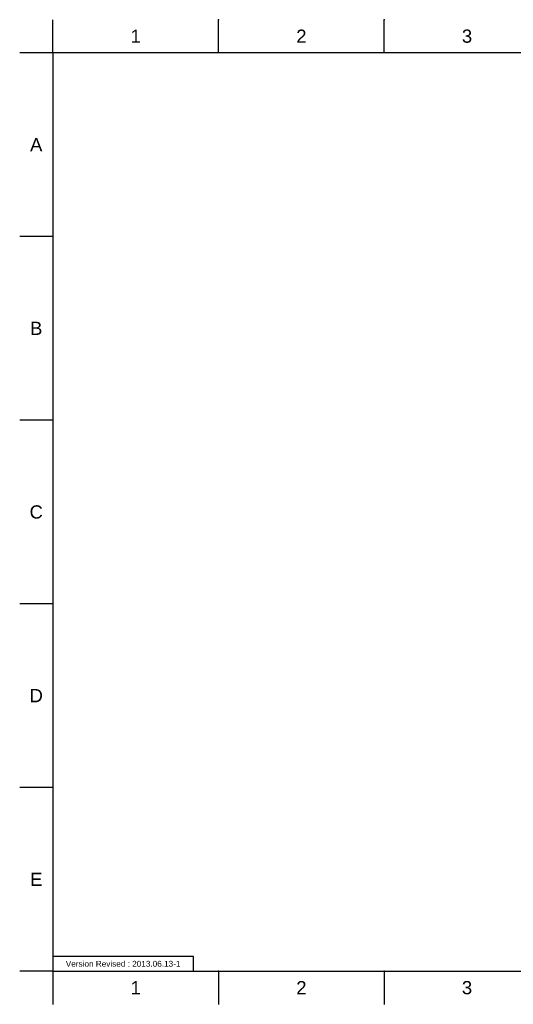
# Model space of a CAD drawing. Header units: millimetres. Extents: x 580 to 2065, y -13 to 1037.
# Tile 1 of 7: x 580 to 1106, y -13 to 1037. Entities that reach past the tile are written whole.
import ezdxf

# ---------------------------------------------------------------- set-up
doc = ezdxf.new("R2010")
doc.units = ezdxf.units.MM
doc.header["$LTSCALE"] = 0.1
doc.layers.add('FORM', color=7, linetype='Continuous')
doc.layers.add('TEXT', color=2, linetype='Continuous')
doc.styles.get("Standard").update_dxf_attribs({"font": 'arial_0.ttf'})

msp = doc.modelspace()

# ---------------------------------------------------------------- linework, layer by layer
for p, q in [((615.2, 1001.4), (615.2, 1036.7)), ((792, 1001.4), (792, 1036.7)), ((968.7, 1001.4), (968.7, 1036.7)), ((615.2, 1001.4), (579.9, 1001.4)), ((2029.4, 1001.4), (615.2, 1001.4)), ((615.2, 1001.4), (615.2, 22.1)), ((615.2, 805.5), (579.9, 805.5)), ((615.2, 609.7), (579.9, 609.7)), ((615.2, 413.8), (579.9, 413.8)), ((615.2, 217.9), (579.9, 217.9)), ((615.2, 22.1), (579.9, 22.1)), ((615.2, 22.1), (2029.4, 22.1)), ((615.2, 22.1), (615.2, -13.3)), ((792, 22.1), (792, -13.3)), ((968.7, 22.1), (968.7, -13.3))]:
    msp.add_line(p, q)
for p in [(792, 1036.7), (968.7, 1036.7), (792, 22.1), (968.7, 22.1)]:
    msp.add_point(p)
at = {"layer": 'FORM'}
msp.add_lwpolyline([(615.2, 22.1), (765.2, 22.1), (765.2, 37.7), (615.2, 37.7)], close=True, dxfattribs=at)

# ---------------------------------------------------------------- texts
at = {"char_height": 14.1, "attachment_point": 5}
for s, width, insert in [('1', 50, (703.6, 1019.1)), ('2', 50, (880.4, 1019.1)), ('3', 50, (1057.1, 1019.1)), ('A', 10, (597.5, 903.4)), ('B', 10, (597.5, 707.6)), ('C', 10, (597.5, 511.7)), ('D', 10, (597.5, 315.9)), ('E', 10, (597.5, 120)), ('1', 50, (703.6, 4.4)), ('2', 50, (880.4, 4.4)), ('3', 50, (1057.1, 4.4))]:
    msp.add_mtext_dynamic_manual_height_columns(s, width=width, gutter_width=12.5, heights=[0], dxfattribs=dict(at, insert=insert))
at = {"layer": 'TEXT', "insert": (690.2, 29.9), "char_height": 6.25, "attachment_point": 5}
msp.add_mtext_dynamic_manual_height_columns('Version Revised : 2013.06.13-1', width=147.99, gutter_width=12.5, heights=[0], dxfattribs=at)

doc.saveas('drawing.dxf')
